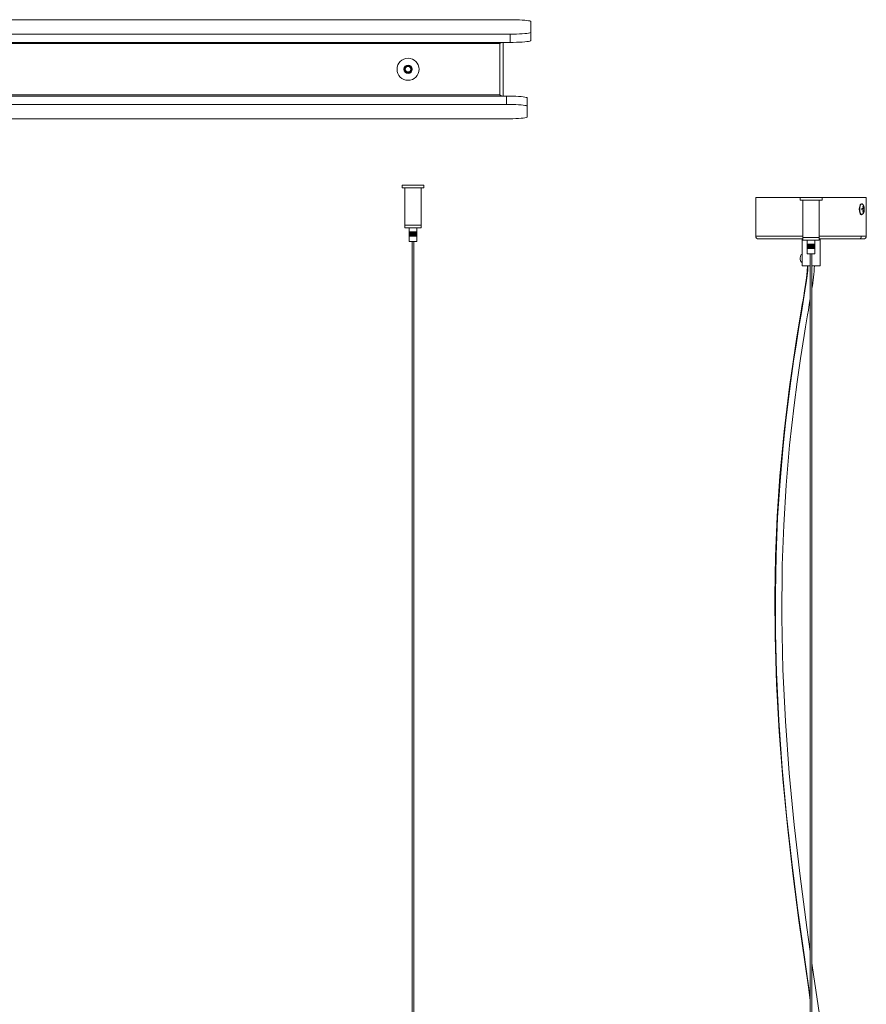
# Model space of a CAD drawing. Header units: millimetres. Extents: x -711 to 515, y -1332 to 40.
# Tile 3 of 3: x -98 to 515, y -676 to 36. Entities that reach past the tile are written whole.
import ezdxf

# ---------------------------------------------------------------- set-up
doc = ezdxf.new("R2010")
doc.units = ezdxf.units.MM

msp = doc.modelspace()

# ---------------------------------------------------------------- linework, layer by layer
at = {"color": 7, "linetype": 'Continuous', "lineweight": 15}
for p, q in [((257.02, 35.86), (-547.18, 35.86)), ((272.02, 20.73), (272.02, 34.55)), ((-535.88, 25.4), (257.02, 25.4)), ((257.02, 19.42), (257.02, 25.4)), ((-531.81, 19.42), (257.02, 19.42)), ((249.62, 18.53), (249.62, -18.53)), ((252.02, 19.42), (252.02, -19.42)), ((-531.81, -19.42), (254.42, -19.42)), ((254.42, -25.4), (254.42, -19.42)), ((269.42, -20.73), (269.42, -34.55)), ((-535.88, -25.4), (254.42, -25.4)), ((-549.06, -35.86), (254.42, -35.86)), ((178.84, -83.84), (178.84, -85.69)), ((178.84, -83.84), (194.74, -83.84)), ((194.74, -85.69), (194.74, -83.84)), ((194.74, -85.69), (178.84, -85.69)), ((180.79, -85.69), (180.79, -114.69)), ((192.79, -114.69), (192.79, -85.69)), ((434.86, -92.79), (434.86, -120.79)), ((434.86, -92.79), (514.86, -92.79)), ((466.91, -92.79), (466.91, -94.64)), ((482.81, -94.64), (466.91, -94.64)), ((468.86, -94.64), (468.86, -123.64)), ((480.86, -123.64), (480.86, -94.64)), ((482.81, -94.64), (482.81, -92.79)), ((511.42, -97.29), (511.38, -97.29)), ((511.71, -97.35), (511.42, -97.29)), ((512.32, -99.3), (512.55, -100.42)), ((512.74, -99.3), (512.37, -99.51)), ((512.98, -100.42), (512.74, -99.3)), ((514.86, -120.79), (514.86, -92.79)), ((509.78, -101.29), (510.11, -101.29)), ((511.38, -105.29), (511.42, -105.29)), ((511.43, -105.26), (511.53, -105.22)), ((512.41, -100.77), (511.72, -100.77)), ((511.72, -100.77), (511.72, -101.8)), ((511.72, -101.8), (512.41, -101.8)), ((512.55, -102.15), (512.32, -103.27)), ((512.37, -103.06), (512.74, -103.27)), ((513.12, -100.77), (512.52, -100.77)), ((513.12, -101.8), (512.52, -101.8)), ((512.53, -102.11), (512.98, -102.15)), ((512.98, -100.42), (512.54, -100.46)), ((512.74, -103.27), (512.98, -102.15)), ((513.34, -100.77), (513.12, -100.77)), ((513.12, -101.8), (513.34, -101.8)), ((513.34, -101.8), (513.34, -100.77)), ((192.79, -112.69), (180.79, -112.69)), ((192.79, -114.69), (180.79, -114.69)), ((184.47, -117.69), (184, -117.69)), ((184, -117.69), (184, -120.69)), ((184, -117.69), (184, -120.69)), ((184.47, -120.69), (184, -120.69)), ((184.01, -117.69), (184.01, -120.69)), ((184.02, -117.69), (184.02, -120.69)), ((184.03, -117.69), (184.03, -120.69)), ((184.04, -114.69), (184.04, -117.69)), ((184.04, -120.69), (184.04, -124.69)), ((184.05, -117.69), (184.05, -120.69)), ((184.07, -117.69), (184.07, -120.69)), ((184.1, -117.69), (184.1, -120.69)), ((184.12, -117.69), (184.12, -120.69)), ((184.16, -117.69), (184.16, -120.69)), ((184.19, -117.69), (184.19, -120.69)), ((184.23, -117.69), (184.23, -120.69)), ((184.27, -117.69), (184.27, -120.69)), ((184.32, -117.69), (184.32, -120.69)), ((184.37, -117.69), (184.37, -120.69)), ((184.42, -117.69), (184.42, -120.69)), ((184.47, -120.69), (184.47, -117.69)), ((184.47, -117.69), (184.47, -120.69)), ((184.52, -117.69), (184.47, -117.69)), ((184.52, -120.69), (184.47, -120.69)), ((184.52, -120.69), (184.52, -117.69)), ((184.53, -117.69), (184.53, -120.69)), ((184.53, -117.69), (184.53, -120.69)), ((184.58, -117.69), (184.53, -117.69)), ((184.58, -120.69), (184.53, -120.69)), ((184.58, -120.69), (184.58, -117.69)), ((184.59, -117.69), (184.59, -120.69)), ((184.59, -117.69), (184.59, -120.69)), ((184.64, -117.69), (184.59, -117.69)), ((184.64, -120.69), (184.59, -120.69)), ((184.64, -120.69), (184.64, -117.69)), ((184.65, -117.69), (184.65, -120.69)), ((184.65, -117.69), (184.65, -120.69)), ((184.71, -117.69), (184.65, -117.69)), ((184.71, -120.69), (184.65, -120.69)), ((184.71, -120.69), (184.71, -117.69)), ((184.71, -117.69), (184.71, -120.69)), ((184.77, -117.69), (184.71, -117.69)), ((184.77, -120.69), (184.71, -120.69)), ((184.72, -120.69), (184.72, -117.69)), ((184.77, -120.69), (184.77, -117.69)), ((184.78, -117.69), (184.78, -120.69)), ((184.84, -117.69), (184.78, -117.69)), ((184.84, -120.69), (184.78, -120.69)), ((184.79, -117.69), (184.79, -120.69)), ((184.84, -120.69), (184.84, -117.69)), ((184.85, -117.69), (184.85, -120.69)), ((184.91, -117.69), (184.85, -117.69)), ((184.91, -120.69), (184.85, -120.69)), ((184.86, -117.69), (184.86, -120.69)), ((184.91, -120.69), (184.91, -117.69)), ((184.92, -117.69), (184.92, -120.69)), ((184.99, -117.69), (184.92, -117.69)), ((184.99, -120.69), (184.92, -120.69)), ((184.93, -117.69), (184.93, -120.69)), ((184.99, -120.69), (184.99, -117.69)), ((184.99, -117.69), (184.99, -120.69)), ((185.06, -117.69), (184.99, -117.69)), ((185.06, -120.69), (184.99, -120.69)), ((185.01, -117.69), (185.01, -120.69)), ((185.06, -120.69), (185.06, -117.69)), ((185.07, -117.69), (185.07, -120.69)), ((185.14, -117.69), (185.07, -117.69)), ((185.14, -120.69), (185.07, -120.69)), ((185.09, -117.69), (185.09, -120.69)), ((185.14, -120.69), (185.14, -117.69)), ((185.15, -117.69), (185.15, -120.69)), ((185.22, -117.69), (185.15, -117.69)), ((185.22, -120.69), (185.15, -120.69)), ((185.17, -117.69), (185.17, -120.69)), ((185.22, -120.69), (185.22, -117.69)), ((185.23, -117.69), (185.23, -120.69)), ((185.3, -117.69), (185.23, -117.69)), ((185.3, -120.69), (185.23, -120.69)), ((185.25, -117.69), (185.25, -120.69)), ((185.3, -120.69), (185.3, -117.69)), ((185.31, -117.69), (185.31, -120.69)), ((185.39, -117.69), (185.31, -117.69)), ((185.39, -120.69), (185.31, -120.69)), ((185.34, -117.69), (185.34, -120.69)), ((185.39, -117.69), (185.39, -120.69)), ((185.39, -120.69), (185.39, -117.69)), ((185.48, -117.69), (185.39, -117.69)), ((185.48, -120.69), (185.39, -120.69)), ((185.42, -117.69), (185.42, -120.69)), ((185.48, -120.69), (185.48, -117.69)), ((185.48, -117.69), (185.48, -120.69)), ((185.56, -117.69), (185.48, -117.69)), ((185.56, -120.69), (185.48, -120.69)), ((185.51, -117.69), (185.51, -120.69)), ((185.56, -120.69), (185.56, -117.69)), ((185.57, -117.69), (185.57, -120.69)), ((185.65, -117.69), (185.57, -117.69)), ((185.65, -120.69), (185.57, -120.69)), ((185.6, -117.69), (185.6, -120.69)), ((185.65, -120.69), (185.65, -117.69)), ((185.66, -117.69), (185.66, -120.69)), ((185.74, -117.69), (185.66, -117.69)), ((185.74, -120.69), (185.66, -120.69)), ((185.7, -117.69), (185.7, -120.69)), ((185.74, -120.69), (185.74, -117.69)), ((185.75, -117.69), (185.75, -120.69)), ((185.84, -117.69), (185.75, -117.69)), ((185.84, -120.69), (185.75, -120.69)), ((185.79, -117.69), (185.79, -120.69)), ((185.84, -120.69), (185.84, -117.69)), ((185.84, -117.69), (185.84, -120.69)), ((185.93, -117.69), (185.84, -117.69)), ((185.93, -120.69), (185.84, -120.69)), ((185.88, -117.69), (185.88, -120.69)), ((185.93, -120.69), (185.93, -117.69)), ((185.94, -117.69), (185.94, -120.69)), ((186.03, -117.69), (185.94, -117.69)), ((186.03, -120.69), (185.94, -120.69)), ((185.98, -117.69), (185.98, -120.69)), ((186.03, -120.69), (186.03, -117.69)), ((186.03, -117.69), (186.03, -120.69)), ((186.12, -117.69), (186.03, -117.69)), ((186.12, -120.69), (186.03, -120.69)), ((186.08, -117.69), (186.08, -120.69)), ((186.12, -120.69), (186.12, -117.69)), ((186.13, -117.69), (186.13, -120.69)), ((186.13, -117.69), (186.22, -117.69)), ((186.22, -120.69), (186.13, -120.69)), ((186.17, -117.69), (186.17, -120.69)), ((186.22, -120.69), (186.22, -117.69)), ((186.22, -117.69), (186.22, -120.69)), ((186.22, -117.69), (186.32, -117.69)), ((186.32, -120.69), (186.22, -120.69)), ((186.27, -117.69), (186.27, -120.69)), ((186.32, -117.69), (186.41, -117.69)), ((186.32, -117.69), (186.32, -120.69)), ((186.32, -120.69), (186.32, -117.69)), ((186.41, -120.69), (186.32, -120.69)), ((186.37, -117.69), (186.37, -120.69)), ((186.41, -120.69), (186.41, -117.69)), ((186.42, -117.69), (186.51, -117.69)), ((186.42, -117.69), (186.42, -120.69)), ((186.51, -120.69), (186.42, -120.69)), ((186.47, -117.69), (186.47, -120.69)), ((186.51, -120.69), (186.51, -117.69)), ((186.52, -117.69), (186.61, -117.69)), ((186.52, -117.69), (186.52, -120.69)), ((186.61, -120.69), (186.52, -120.69)), ((186.57, -117.69), (186.57, -120.69)), ((186.61, -120.69), (186.61, -117.69)), ((186.62, -117.69), (186.71, -117.69)), ((186.62, -117.69), (186.62, -120.69)), ((186.71, -120.69), (186.62, -120.69)), ((186.67, -117.69), (186.67, -120.69)), ((186.71, -120.69), (186.71, -117.69)), ((186.72, -117.69), (186.81, -117.69)), ((186.72, -117.69), (186.72, -120.69)), ((186.81, -120.69), (186.72, -120.69)), ((186.77, -117.69), (186.77, -120.69)), ((186.81, -120.69), (186.81, -117.69)), ((186.82, -117.69), (186.91, -117.69)), ((186.82, -117.69), (186.82, -120.69)), ((186.91, -120.69), (186.82, -120.69)), ((186.87, -117.69), (186.87, -120.69)), ((186.91, -120.69), (186.91, -117.69)), ((186.92, -117.69), (187.01, -117.69)), ((186.92, -117.69), (186.92, -120.69)), ((187.01, -120.69), (186.92, -120.69)), ((186.97, -117.69), (186.97, -120.69)), ((187.01, -120.69), (187.01, -117.69)), ((187.01, -117.69), (187.11, -117.69)), ((187.01, -117.69), (187.01, -120.69)), ((187.11, -120.69), (187.01, -120.69)), ((187.07, -117.69), (187.07, -120.69)), ((187.11, -120.69), (187.11, -117.69)), ((187.11, -117.69), (187.21, -117.69)), ((187.11, -117.69), (187.11, -120.69)), ((187.21, -120.69), (187.11, -120.69)), ((187.17, -117.69), (187.17, -120.69)), ((187.21, -120.69), (187.21, -117.69)), ((187.21, -117.69), (187.21, -120.69)), ((187.21, -117.69), (187.3, -117.69)), ((187.3, -120.69), (187.21, -120.69)), ((187.27, -117.69), (187.27, -120.69)), ((187.3, -120.69), (187.3, -117.69)), ((187.31, -117.69), (187.31, -120.69)), ((187.31, -117.69), (187.4, -117.69)), ((187.4, -120.69), (187.31, -120.69)), ((187.37, -117.69), (187.37, -120.69)), ((187.4, -120.69), (187.4, -117.69)), ((187.41, -117.69), (187.41, -120.69)), ((187.41, -117.69), (187.5, -117.69)), ((187.5, -120.69), (187.41, -120.69)), ((187.47, -117.69), (187.47, -120.69)), ((187.5, -117.69), (187.5, -120.69)), ((187.5, -120.69), (187.5, -117.69)), ((187.5, -117.69), (187.59, -117.69)), ((187.59, -120.69), (187.5, -120.69)), ((187.57, -117.69), (187.57, -120.69)), ((187.59, -120.69), (187.59, -117.69)), ((187.6, -117.69), (187.6, -120.69)), ((187.6, -117.69), (187.69, -117.69)), ((187.69, -120.69), (187.6, -120.69)), ((187.66, -117.69), (187.66, -120.69)), ((187.69, -117.69), (187.69, -120.69)), ((187.69, -120.69), (187.69, -117.69)), ((187.69, -117.69), (187.78, -117.69)), ((187.78, -120.69), (187.69, -120.69)), ((187.76, -117.69), (187.76, -120.69)), ((187.78, -120.69), (187.78, -117.69)), ((187.79, -117.69), (187.79, -120.69)), ((187.79, -117.69), (187.87, -117.69)), ((187.87, -120.69), (187.79, -120.69)), ((187.85, -117.69), (187.85, -120.69)), ((187.87, -120.69), (187.87, -117.69)), ((187.88, -117.69), (187.88, -120.69)), ((187.88, -117.69), (187.96, -117.69)), ((187.96, -120.69), (187.88, -120.69)), ((187.95, -117.69), (187.95, -120.69)), ((187.96, -120.69), (187.96, -117.69)), ((187.97, -117.69), (187.97, -120.69)), ((187.97, -117.69), (188.05, -117.69)), ((188.05, -120.69), (187.97, -120.69)), ((188.04, -117.69), (188.04, -120.69)), ((188.05, -120.69), (188.05, -117.69)), ((188.06, -117.69), (188.06, -120.69)), ((188.06, -117.69), (188.14, -117.69)), ((188.14, -120.69), (188.06, -120.69)), ((188.13, -117.69), (188.13, -120.69)), ((188.14, -120.69), (188.14, -117.69)), ((188.14, -117.69), (188.14, -120.69)), ((188.14, -117.69), (188.22, -117.69)), ((188.22, -120.69), (188.14, -120.69)), ((188.21, -117.69), (188.21, -120.69)), ((188.22, -120.69), (188.22, -117.69)), ((188.23, -117.69), (188.23, -120.69)), ((188.23, -117.69), (188.31, -117.69)), ((188.31, -120.69), (188.23, -120.69)), ((188.3, -117.69), (188.3, -120.69)), ((188.31, -120.69), (188.31, -117.69)), ((188.31, -117.69), (188.31, -120.69)), ((188.31, -117.69), (188.39, -117.69)), ((188.39, -120.69), (188.31, -120.69)), ((188.38, -117.69), (188.38, -120.69)), ((188.39, -120.69), (188.39, -117.69)), ((188.4, -117.69), (188.4, -120.69)), ((188.4, -117.69), (188.47, -117.69)), ((188.47, -120.69), (188.4, -120.69)), ((188.46, -117.69), (188.46, -120.69)), ((188.47, -120.69), (188.47, -117.69)), ((188.47, -117.69), (188.47, -120.69)), ((188.47, -117.69), (188.55, -117.69)), ((188.55, -120.69), (188.47, -120.69)), ((188.54, -117.69), (188.54, -120.69)), ((188.55, -117.69), (188.55, -120.69)), ((188.55, -120.69), (188.55, -117.69)), ((188.55, -117.69), (188.62, -117.69)), ((188.62, -120.69), (188.55, -120.69)), ((188.62, -120.69), (188.62, -117.69)), ((188.62, -117.69), (188.62, -120.69)), ((188.63, -117.69), (188.63, -120.69)), ((188.63, -117.69), (188.69, -117.69)), ((188.69, -120.69), (188.63, -120.69)), ((188.69, -120.69), (188.69, -117.69)), ((188.69, -117.69), (188.69, -120.69)), ((188.7, -117.69), (188.7, -120.69)), ((188.7, -117.69), (188.77, -117.69)), ((188.77, -120.69), (188.7, -120.69)), ((188.77, -117.69), (188.77, -120.69)), ((188.77, -117.69), (188.77, -120.69)), ((188.77, -117.69), (188.84, -117.69)), ((188.84, -120.69), (188.77, -120.69)), ((188.84, -117.69), (188.84, -120.69)), ((188.84, -117.69), (188.84, -120.69)), ((188.84, -117.69), (189.58, -117.69)), ((189.58, -120.69), (188.84, -120.69)), ((188.9, -117.69), (188.9, -120.69)), ((188.97, -117.69), (188.97, -120.69)), ((189.03, -117.69), (189.03, -120.69)), ((189.09, -117.69), (189.09, -120.69)), ((189.14, -117.69), (189.14, -120.69)), ((189.2, -117.69), (189.2, -120.69)), ((189.24, -117.69), (189.24, -120.69)), ((189.29, -117.69), (189.29, -120.69)), ((189.33, -117.69), (189.33, -120.69)), ((189.37, -117.69), (189.37, -120.69)), ((189.41, -117.69), (189.41, -120.69)), ((189.44, -117.69), (189.44, -120.69)), ((189.47, -117.69), (189.47, -120.69)), ((189.5, -117.69), (189.5, -120.69)), ((189.52, -117.69), (189.52, -120.69)), ((189.54, -117.69), (189.54, -114.69)), ((189.54, -117.69), (189.54, -120.69)), ((189.54, -124.69), (189.54, -120.69)), ((189.55, -117.69), (189.55, -120.69)), ((189.56, -117.69), (189.56, -120.69)), ((189.57, -117.69), (189.57, -120.69)), ((189.58, -117.69), (189.58, -120.69)), ((189.58, -117.69), (189.58, -120.69)), ((189.54, -124.69), (184.04, -124.69)), ((186.19, -124.69), (186.19, -1074.33)), ((187.39, -1074.33), (187.39, -124.69)), ((436.95, -122.79), (468.86, -122.79)), ((468.36, -122.79), (468.36, -142.29)), ((480.86, -121.64), (468.86, -121.64)), ((480.86, -123.64), (468.86, -123.64)), ((472.52, -126.64), (472.08, -126.64)), ((472.08, -126.64), (472.08, -129.64)), ((472.08, -126.64), (472.08, -129.64)), ((472.08, -126.64), (472.08, -129.64)), ((472.09, -126.64), (472.09, -129.64)), ((472.1, -126.64), (472.1, -129.64)), ((472.11, -123.64), (472.11, -126.64)), ((472.12, -126.64), (472.12, -129.64)), ((472.14, -126.64), (472.14, -129.64)), ((472.16, -126.64), (472.16, -129.64)), ((472.19, -126.64), (472.19, -129.64)), ((472.22, -126.64), (472.22, -129.64)), ((472.25, -126.64), (472.25, -129.64)), ((472.29, -126.64), (472.29, -129.64)), ((472.33, -126.64), (472.33, -129.64)), ((472.37, -126.64), (472.37, -129.64)), ((472.42, -126.64), (472.42, -129.64)), ((472.47, -126.64), (472.47, -129.64)), ((472.52, -129.64), (472.52, -126.64)), ((472.52, -126.64), (472.52, -129.64)), ((472.57, -126.64), (472.52, -126.64)), ((472.57, -129.64), (472.57, -126.64)), ((472.58, -126.64), (472.58, -129.64)), ((472.63, -126.64), (472.58, -126.64)), ((472.63, -126.64), (472.63, -129.64)), ((472.63, -129.64), (472.63, -126.64)), ((472.69, -126.64), (472.63, -126.64)), ((472.64, -126.64), (472.64, -129.64)), ((472.69, -129.64), (472.69, -126.64)), ((472.69, -126.64), (472.69, -129.64)), ((472.75, -126.64), (472.69, -126.64)), ((472.7, -126.64), (472.7, -129.64)), ((472.75, -129.64), (472.75, -126.64)), ((472.76, -126.64), (472.76, -129.64)), ((472.76, -126.64), (472.76, -129.64)), ((472.82, -126.64), (472.76, -126.64)), ((472.82, -129.64), (472.82, -126.64)), ((472.82, -126.64), (472.82, -129.64)), ((472.88, -126.64), (472.82, -126.64)), ((472.83, -126.64), (472.83, -129.64)), ((472.88, -129.64), (472.88, -126.64)), ((472.89, -126.64), (472.89, -129.64)), ((472.95, -126.64), (472.89, -126.64)), ((472.9, -126.64), (472.9, -129.64)), ((472.95, -129.64), (472.95, -126.64)), ((472.96, -126.64), (472.96, -129.64)), ((473.03, -126.64), (472.96, -126.64)), ((472.97, -126.64), (472.97, -129.64)), ((473.03, -126.64), (473.03, -129.64)), ((473.03, -129.64), (473.03, -126.64)), ((473.1, -126.64), (473.03, -126.64)), ((473.05, -126.64), (473.05, -129.64)), ((473.1, -129.64), (473.1, -126.64)), ((473.11, -126.64), (473.11, -129.64)), ((473.18, -126.64), (473.11, -126.64)), ((473.13, -126.64), (473.13, -129.64)), ((473.18, -126.64), (473.18, -129.64)), ((473.18, -129.64), (473.18, -126.64)), ((473.26, -126.64), (473.18, -126.64)), ((473.21, -126.64), (473.21, -129.64)), ((473.26, -129.64), (473.26, -126.64)), ((473.26, -126.64), (473.26, -129.64)), ((473.34, -126.64), (473.26, -126.64)), ((473.29, -126.64), (473.29, -129.64)), ((473.34, -129.64), (473.34, -126.64)), ((473.35, -126.64), (473.35, -129.64)), ((473.42, -126.64), (473.35, -126.64)), ((473.37, -126.64), (473.37, -129.64)), ((473.42, -129.64), (473.42, -126.64)), ((473.43, -126.64), (473.43, -129.64)), ((473.51, -126.64), (473.43, -126.64)), ((473.46, -126.64), (473.46, -129.64)), ((473.51, -129.64), (473.51, -126.64)), ((473.52, -126.64), (473.52, -129.64)), ((473.6, -126.64), (473.52, -126.64)), ((473.55, -126.64), (473.55, -129.64)), ((473.6, -129.64), (473.6, -126.64)), ((473.6, -126.64), (473.6, -129.64)), ((473.69, -126.64), (473.6, -126.64)), ((473.64, -126.64), (473.64, -129.64)), ((473.69, -126.64), (473.69, -129.64)), ((473.69, -129.64), (473.69, -126.64)), ((473.78, -126.64), (473.69, -126.64)), ((473.73, -126.64), (473.73, -129.64)), ((473.78, -129.64), (473.78, -126.64)), ((473.78, -126.64), (473.78, -129.64)), ((473.87, -126.64), (473.78, -126.64)), ((473.82, -126.64), (473.82, -129.64)), ((473.87, -126.64), (473.87, -129.64)), ((473.87, -129.64), (473.87, -126.64)), ((473.96, -126.64), (473.87, -126.64)), ((473.91, -126.64), (473.91, -129.64)), ((473.96, -129.64), (473.96, -126.64)), ((473.97, -126.64), (473.97, -129.64)), ((474.06, -126.64), (473.97, -126.64)), ((474.01, -126.64), (474.01, -129.64)), ((474.06, -126.64), (474.06, -129.64)), ((474.06, -129.64), (474.06, -126.64)), ((474.15, -126.64), (474.06, -126.64)), ((474.11, -126.64), (474.11, -129.64)), ((474.15, -129.64), (474.15, -126.64)), ((474.16, -126.64), (474.16, -129.64)), ((474.16, -126.64), (474.25, -126.64)), ((474.2, -126.64), (474.2, -129.64)), ((474.25, -126.64), (474.25, -129.64)), ((474.25, -129.64), (474.25, -126.64)), ((474.25, -126.64), (474.34, -126.64)), ((474.3, -126.64), (474.3, -129.64)), ((474.34, -129.64), (474.34, -126.64)), ((474.35, -126.64), (474.35, -129.64)), ((474.35, -126.64), (474.44, -126.64)), ((474.4, -126.64), (474.4, -129.64)), ((474.44, -129.64), (474.44, -126.64)), ((474.45, -126.64), (474.54, -126.64)), ((474.45, -126.64), (474.45, -129.64)), ((474.5, -126.64), (474.5, -129.64)), ((474.54, -129.64), (474.54, -126.64)), ((474.55, -126.64), (474.64, -126.64)), ((474.55, -126.64), (474.55, -129.64)), ((474.6, -126.64), (474.6, -129.64)), ((474.64, -129.64), (474.64, -126.64)), ((474.65, -126.64), (474.74, -126.64)), ((474.65, -126.64), (474.65, -129.64)), ((474.7, -126.64), (474.7, -129.64)), ((474.74, -129.64), (474.74, -126.64)), ((474.75, -126.64), (474.84, -126.64)), ((474.75, -126.64), (474.75, -129.64)), ((474.8, -126.64), (474.8, -129.64)), ((474.84, -126.64), (474.94, -126.64)), ((474.84, -126.64), (474.84, -129.64)), ((474.84, -129.64), (474.84, -126.64)), ((474.9, -126.64), (474.9, -129.64)), ((474.94, -129.64), (474.94, -126.64)), ((474.94, -126.64), (475.04, -126.64)), ((474.94, -126.64), (474.94, -129.64)), ((475, -126.64), (475, -129.64)), ((475.04, -129.64), (475.04, -126.64)), ((475.04, -126.64), (475.14, -126.64)), ((475.04, -126.64), (475.04, -129.64)), ((475.1, -126.64), (475.1, -129.64)), ((475.14, -129.64), (475.14, -126.64)), ((475.14, -126.64), (475.23, -126.64)), ((475.14, -126.64), (475.14, -129.64)), ((475.2, -126.64), (475.2, -129.64)), ((475.23, -129.64), (475.23, -126.64)), ((475.24, -126.64), (475.33, -126.64)), ((475.24, -126.64), (475.24, -129.64)), ((475.3, -126.64), (475.3, -129.64)), ((475.33, -129.64), (475.33, -126.64)), ((475.34, -126.64), (475.34, -129.64)), ((475.34, -126.64), (475.43, -126.64)), ((475.4, -126.64), (475.4, -129.64)), ((475.43, -129.64), (475.43, -126.64)), ((475.44, -126.64), (475.44, -129.64)), ((475.44, -126.64), (475.53, -126.64)), ((475.5, -126.64), (475.5, -129.64)), ((475.53, -129.64), (475.53, -126.64)), ((475.53, -126.64), (475.53, -129.64)), ((475.53, -126.64), (475.62, -126.64)), ((475.6, -126.64), (475.6, -129.64)), ((475.62, -129.64), (475.62, -126.64)), ((475.63, -126.64), (475.63, -129.64)), ((475.63, -126.64), (475.72, -126.64)), ((475.69, -126.64), (475.69, -129.64)), ((475.72, -129.64), (475.72, -126.64)), ((475.72, -126.64), (475.72, -129.64)), ((475.72, -126.64), (475.81, -126.64)), ((475.79, -126.64), (475.79, -129.64)), ((475.81, -129.64), (475.81, -126.64)), ((475.82, -126.64), (475.82, -129.64)), ((475.82, -126.64), (475.9, -126.64)), ((475.88, -126.64), (475.88, -129.64)), ((475.9, -129.64), (475.9, -126.64)), ((475.91, -126.64), (475.91, -129.64)), ((475.91, -126.64), (476, -126.64)), ((475.98, -126.64), (475.98, -129.64)), ((476, -126.64), (476, -129.64)), ((476, -129.64), (476, -126.64)), ((476, -126.64), (476.09, -126.64)), ((476.07, -126.64), (476.07, -129.64)), ((476.09, -129.64), (476.09, -126.64)), ((476.09, -126.64), (476.09, -129.64)), ((476.09, -126.64), (476.17, -126.64)), ((476.16, -126.64), (476.16, -129.64)), ((476.17, -129.64), (476.17, -126.64)), ((476.18, -126.64), (476.18, -129.64)), ((476.18, -126.64), (476.26, -126.64)), ((476.25, -126.64), (476.25, -129.64)), ((476.26, -129.64), (476.26, -126.64)), ((476.27, -126.64), (476.27, -129.64)), ((476.27, -126.64), (476.34, -126.64)), ((476.33, -126.64), (476.33, -129.64)), ((476.34, -129.64), (476.34, -126.64)), ((476.35, -126.64), (476.35, -129.64)), ((476.35, -126.64), (476.43, -126.64)), ((476.42, -126.64), (476.42, -129.64)), ((476.43, -129.64), (476.43, -126.64)), ((476.43, -126.64), (476.43, -129.64)), ((476.43, -126.64), (476.51, -126.64)), ((476.5, -126.64), (476.5, -129.64)), ((476.51, -126.64), (476.51, -129.64)), ((476.51, -129.64), (476.51, -126.64)), ((476.51, -126.64), (476.59, -126.64)), ((476.58, -126.64), (476.58, -129.64)), ((476.59, -129.64), (476.59, -126.64)), ((476.59, -126.64), (476.59, -129.64)), ((476.66, -126.64), (476.59, -126.64)), ((476.66, -129.64), (476.66, -126.64)), ((476.66, -129.64), (476.66, -126.64)), ((476.67, -126.64), (476.67, -129.64)), ((476.67, -126.64), (476.74, -126.64)), ((476.74, -126.64), (476.74, -129.64)), ((476.74, -129.64), (476.74, -126.64)), ((476.74, -126.64), (476.74, -129.64)), ((476.74, -126.64), (476.81, -126.64)), ((476.81, -126.64), (476.81, -129.64)), ((476.81, -129.64), (476.81, -126.64)), ((476.81, -126.64), (476.88, -126.64)), ((476.88, -126.64), (476.88, -129.64)), ((476.88, -126.64), (476.88, -129.64)), ((476.88, -126.64), (477.65, -126.64)), ((476.95, -126.64), (476.95, -129.64)), ((477.01, -126.64), (477.01, -129.64)), ((477.08, -126.64), (477.08, -129.64)), ((477.14, -126.64), (477.14, -129.64)), ((477.19, -126.64), (477.19, -129.64)), ((477.25, -126.64), (477.25, -129.64)), ((477.3, -126.64), (477.3, -129.64)), ((477.35, -126.64), (477.35, -129.64)), ((477.39, -126.64), (477.39, -129.64)), ((477.43, -126.64), (477.43, -129.64)), ((477.47, -126.64), (477.47, -129.64)), ((477.5, -126.64), (477.5, -129.64)), ((477.53, -126.64), (477.53, -129.64)), ((477.56, -126.64), (477.56, -129.64)), ((477.59, -126.64), (477.59, -129.64)), ((477.61, -126.64), (477.61, -123.64)), ((477.61, -126.64), (477.61, -129.64)), ((477.62, -126.64), (477.62, -129.64)), ((477.64, -126.64), (477.64, -129.64)), ((477.65, -126.64), (477.65, -129.64)), ((477.65, -126.64), (477.65, -129.64)), ((477.65, -126.64), (477.65, -129.64)), ((480.86, -122.79), (512.85, -122.79)), ((481.36, -142.29), (481.36, -122.79)), ((468.36, -133.85), (468.19, -133.85)), ((472.52, -129.64), (472.08, -129.64)), ((472.11, -129.64), (472.11, -133.64)), ((477.61, -133.64), (472.11, -133.64)), ((472.57, -129.64), (472.52, -129.64)), ((472.63, -129.64), (472.58, -129.64)), ((472.69, -129.64), (472.63, -129.64)), ((472.75, -129.64), (472.69, -129.64)), ((472.82, -129.64), (472.76, -129.64)), ((472.88, -129.64), (472.82, -129.64)), ((472.95, -129.64), (472.89, -129.64)), ((473.03, -129.64), (472.96, -129.64)), ((473.1, -129.64), (473.03, -129.64)), ((473.18, -129.64), (473.11, -129.64)), ((473.26, -129.64), (473.18, -129.64)), ((473.34, -129.64), (473.26, -129.64)), ((473.42, -129.64), (473.35, -129.64)), ((473.51, -129.64), (473.43, -129.64)), ((473.6, -129.64), (473.52, -129.64)), ((473.69, -129.64), (473.6, -129.64)), ((473.78, -129.64), (473.69, -129.64)), ((473.87, -129.64), (473.78, -129.64)), ((473.96, -129.64), (473.87, -129.64)), ((474.06, -129.64), (473.97, -129.64)), ((474.15, -129.64), (474.06, -129.64)), ((474.25, -129.64), (474.16, -129.64)), ((474.34, -129.64), (474.25, -129.64)), ((474.26, -133.64), (474.26, -1098.77)), ((474.44, -129.64), (474.35, -129.64)), ((474.54, -129.64), (474.45, -129.64)), ((474.64, -129.64), (474.55, -129.64)), ((474.74, -129.64), (474.65, -129.64)), ((474.84, -129.64), (474.75, -129.64)), ((474.94, -129.64), (474.84, -129.64)), ((475.04, -129.64), (474.94, -129.64)), ((475.14, -129.64), (475.04, -129.64)), ((475.23, -129.64), (475.14, -129.64)), ((475.33, -129.64), (475.24, -129.64)), ((475.43, -129.64), (475.34, -129.64)), ((475.53, -129.64), (475.44, -129.64)), ((475.46, -1098.77), (475.46, -133.64)), ((475.62, -129.64), (475.53, -129.64)), ((475.72, -129.64), (475.63, -129.64)), ((475.81, -129.64), (475.72, -129.64)), ((475.9, -129.64), (475.82, -129.64)), ((476, -129.64), (475.91, -129.64)), ((476.09, -129.64), (476, -129.64)), ((476.17, -129.64), (476.09, -129.64)), ((476.26, -129.64), (476.18, -129.64)), ((476.34, -129.64), (476.27, -129.64)), ((476.43, -129.64), (476.35, -129.64)), ((476.51, -129.64), (476.43, -129.64)), ((476.59, -129.64), (476.51, -129.64)), ((476.66, -129.64), (476.59, -129.64)), ((476.74, -129.64), (476.67, -129.64)), ((476.81, -129.64), (476.74, -129.64)), ((476.88, -129.64), (476.81, -129.64)), ((477.65, -129.64), (476.88, -129.64)), ((477.61, -133.64), (477.61, -129.64)), ((468.19, -139.6), (468.36, -139.6)), ((474.26, -142.29), (468.36, -142.29)), ((481.36, -142.29), (475.46, -142.29))]:
    msp.add_line(p, q, dxfattribs=at)
at = {"color": 8, "linetype": 'Continuous', "lineweight": 15}
for p, q in [((-531.33, 18.53), (249.62, 18.53)), ((249.62, -18.53), (-531.33, -18.53)), ((468.86, -120.79), (434.86, -120.79)), ((514.86, -120.79), (480.86, -120.79))]:
    msp.add_line(p, q, dxfattribs=at)
at = {"color": 7, "linetype": 'Continuous', "lineweight": 15, "flags": 128}
for points in [[(272.02, 34.55), (271.83, 34.75), (271.28, 34.95), (270.38, 35.14), (269.15, 35.32), (267.63, 35.47), (265.84, 35.61), (263.83, 35.71), (261.65, 35.79), (259.37, 35.84), (257.02, 35.86)], [(257.02, 25.4), (259.37, 25.41), (261.65, 25.46), (263.83, 25.54), (265.84, 25.65), (267.63, 25.78), (269.15, 25.94), (270.38, 26.11), (271.28, 26.3), (271.83, 26.5), (272.02, 26.71)], [(250.23, 19.42), (249.91, 18.97), (249.62, 18.53)], [(249.62, 18.53), (250.56, 19.15), (250.98, 19.42)], [(249.62, 18.53), (250.34, 19.24), (250.52, 19.42)], [(257.02, 19.42), (259.37, 19.44), (261.65, 19.48), (263.83, 19.56), (265.84, 19.67), (267.63, 19.8), (269.15, 19.96), (270.38, 20.13), (271.28, 20.32), (271.83, 20.52), (272.02, 20.73)], [(184.75, -1.29), (184.23, -1.72), (183.61, -1.96), (182.93, -1.98), (182.29, -1.77), (181.76, -1.37), (181.39, -0.81), (181.22, -0.16), (181.23, 0.21), (181.35, 0.71), (181.69, 1.29), (182.2, 1.72), (182.83, 1.96), (183.5, 1.98), (184.14, 1.77), (184.68, 1.37), (185.05, 0.81), (185.21, 0.16), (185.21, -0.21), (185.09, -0.71), (184.75, -1.29), (184.48, -1.55), (184.48, -1.55)], [(249.62, -18.53), (250.03, -19.16), (250.24, -19.42)], [(254.42, -19.42), (256.77, -19.44), (259.05, -19.49), (261.23, -19.57), (263.24, -19.67), (265.03, -19.81), (266.55, -19.96), (267.78, -20.14), (268.68, -20.33), (269.23, -20.53), (269.42, -20.73)], [(254.42, -25.4), (256.77, -25.42), (259.05, -25.46), (261.23, -25.54), (263.24, -25.65), (265.03, -25.78), (266.55, -25.94), (267.78, -26.11), (268.68, -26.3), (269.23, -26.5), (269.42, -26.71)], [(269.42, -34.55), (269.23, -34.76), (268.68, -34.96), (267.78, -35.15), (266.55, -35.32), (265.03, -35.48), (263.24, -35.61), (261.23, -35.72), (259.05, -35.79), (256.77, -35.84), (254.42, -35.86)], [(511.78, -97.36), (511.78, -97.36), (511.42, -97.29)], [(511.6, -97.39), (511.55, -97.33), (511.44, -97.3)], [(512.29, -97.75), (512.12, -97.57), (511.78, -97.36)], [(512.74, -99.3), (512.55, -99.29), (512.32, -99.3)], [(512.35, -97.8), (512.61, -98.17), (512.66, -98.26)], [(512.32, -103.27), (512.55, -103.28), (512.74, -103.27)], [(512.65, -104.32), (512.61, -104.4), (512.61, -104.41)], [(468.19, -139.6), (467.98, -139.56), (467.57, -139.17), (467.26, -138.46), (467.06, -137.52), (467.02, -136.46), (467.14, -135.45), (467.4, -134.6), (467.77, -134.05), (468.19, -133.85)], [(472.27, -142.11), (472.06, -146.2), (471.54, -150.88), (470.88, -155.62), (470.19, -160.04), (469.57, -163.88), (469.05, -167.06), (468.53, -170.2), (468, -173.37), (464.67, -193.5), (461.85, -211.6), (459.28, -229.65), (455.37, -261.95), (452.36, -294.32), (450.44, -323.26), (449.23, -352.24), (448.72, -381.22), (448.88, -410.19), (449.89, -444.64), (451.75, -479.02), (454.39, -513.34), (457.72, -547.56), (461.65, -581.7), (466.06, -615.75), (472.91, -664.16), (474.26, -673.41)], [(474.26, -638.28), (471.81, -620.91), (466.94, -583.76), (462.64, -546.5), (459.05, -509.14), (456.3, -471.67), (454.49, -434.12), (453.72, -396.5), (454.06, -358.85), (455.11, -329.86), (456.88, -300.89), (459.37, -271.96), (462.59, -243.09), (464.8, -226.2), (467.25, -209.27), (469.89, -192.55), (470.39, -189.47), (470.89, -186.43), (471.39, -183.42), (471.88, -180.46), (472.37, -177.55), (472.92, -174.27), (473.6, -170.2), (474.26, -166.17)], [(477.39, -1096.77), (477.59, -1088.87), (478.13, -1081.05), (478.83, -1074.13), (479.57, -1068.15), (480.27, -1063.14), (480.9, -1059), (484.21, -1039.56), (490.74, -1004.08), (494.24, -982.89), (497.17, -961.6), (499.38, -940.21), (500.9, -917.2), (501.52, -894.14), (501.31, -871.07), (500.35, -848.02), (498.75, -825.01), (495.41, -790.85), (491.23, -756.79), (486.54, -722.81), (481.59, -688.86), (476.62, -654.91), (475.46, -646.77)]]:
    msp.add_lwpolyline(points, dxfattribs=at)
at = {"color": 8, "linetype": 'Continuous', "lineweight": 15, "flags": 128}
for points in [[(511.42, -97.29), (510.91, -97.48), (510.46, -98.05), (510.1, -98.93), (509.86, -100.05), (509.78, -101.29)], [(510.11, -101.29), (510.19, -100.09), (510.41, -99.02), (510.76, -98.17), (511.2, -97.62), (511.68, -97.43), (512.17, -97.62), (512.35, -97.8)], [(509.78, -101.29), (509.86, -102.52), (510.1, -103.64), (510.46, -104.52), (510.91, -105.09), (511.42, -105.29), (511.45, -105.28)], [(512.61, -104.41), (512.17, -104.95), (511.68, -105.14), (511.2, -104.95), (510.76, -104.4), (510.41, -103.55), (510.19, -102.48), (510.11, -101.29)], [(472.59, -142.11), (472.44, -145.33), (472.02, -149.47), (471.36, -154.44), (470.48, -160.18), (469.43, -166.62), (467.85, -176.07), (466.11, -186.56), (464.25, -198), (462.21, -211.25), (460.17, -225.4), (458.19, -240.38), (456.32, -256.09), (454.6, -272.46), (452.4, -297.88), (450.7, -324.33), (449.56, -351.61), (449.04, -379.53), (449.15, -407.88), (449.88, -436.52), (451.56, -471.04), (454.03, -505.52), (457.21, -539.76), (460.97, -573.59), (465.17, -606.87), (469.58, -638.89), (474.1, -670.17), (474.26, -671.32)]]:
    msp.add_lwpolyline(points, dxfattribs=at)
at = {"color": 7, "linetype": 'Continuous', "lineweight": 15}
for radius in [7.95, 3.07, 2.57]:
    msp.add_circle((183.22, 0), radius, dxfattribs=at)
for centre, radius, start, end in [((283.32, 4.23), 36.61, 155.4945, 157.01075), ((183.22, 0), 2, 165.13599, 348.88723), ((183.34, 0.11), 2.09, 87.52936, 168.79764), ((183.14, 0.11), 2.1, 346.26607, 82.06244), ((274.58, -8.08), 27.06, 202.72154, 204.77877), ((203.19, -91.24), 86.27, 56.35798, 57.43932), ((226.74, -42.73), 33.3, 44.41286, 46.59577), ((507.22, -101.24), 6.18, 359.56028, 28.27182), ((511.4, -104.21), 1.08, 271.18108, 320.93452), ((513.47, -101), 1.08, 147.65725, 167.91115), ((513.47, -101.57), 1.08, 192.08884, 212.34275), ((507, -101.3), 6.41, 332.27622, 0.11613), ((512.06, -101), 1.08, 12.08885, 32.34275), ((512.06, -101.57), 1.08, 327.65725, 347.91116), ((436.87, -120.78), 2.01, 180.25802, 270.32735), ((509.45, -120.86), 1.93, 272.95774, 2.26281), ((512.86, -120.78), 2.01, 269.67265, 359.74198), ((349.12, -136.5), 128.27, 350.04169, 357.49432)]:
    msp.add_arc(centre, radius, start, end, dxfattribs=at)

doc.saveas('drawing.dxf')
